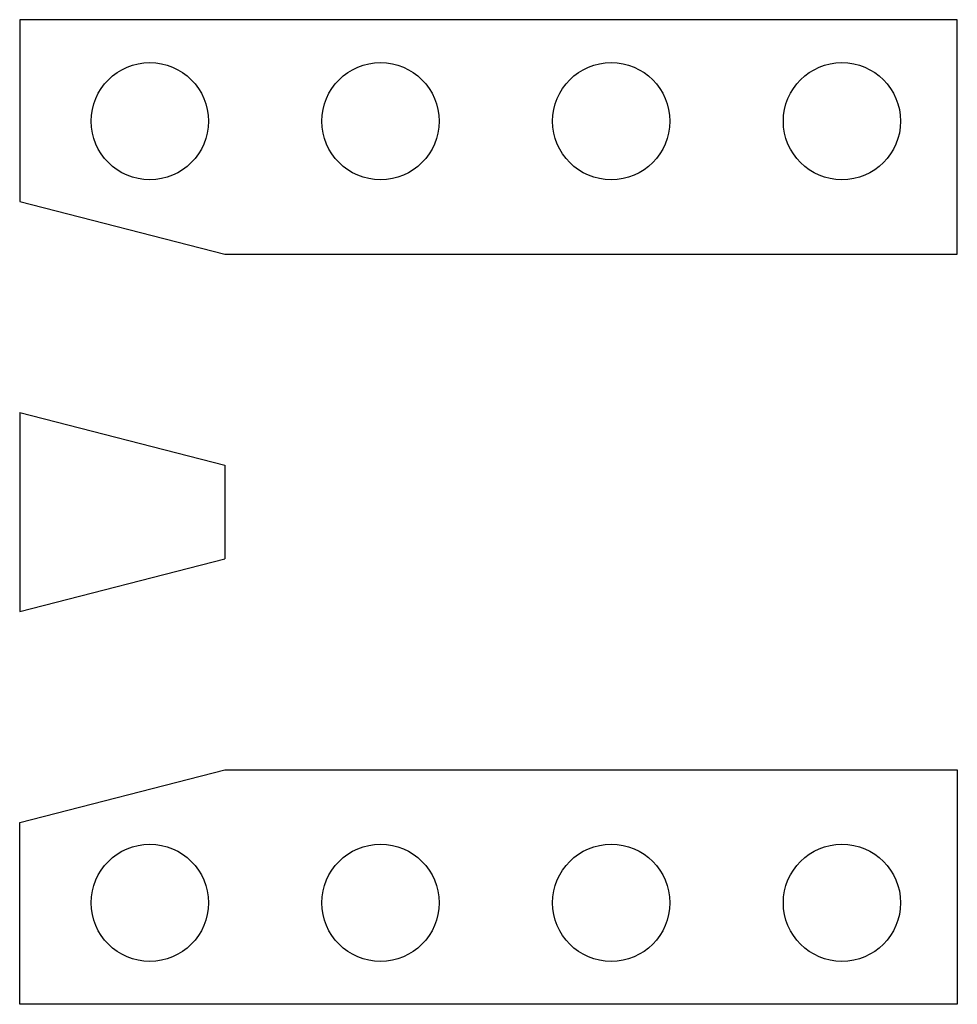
# Model space of a CAD drawing. Header units: millimetres. Extents: x 0 to 2.03, y 0 to 2.13.
import ezdxf

# ---------------------------------------------------------------- set-up
doc = ezdxf.new("R2010")
doc.units = ezdxf.units.MM

msp = doc.modelspace()

# ---------------------------------------------------------------- linework, layer by layer
at = {"color": 7, "linetype": 'Continuous', "lineweight": 25}
for p, q in [((0, 2.1336), (0, 1.7399)), ((2.032, 2.1336), (0, 2.1336)), ((2.032, 1.6256), (2.032, 2.1336)), ((0, 1.7399), (0.4445, 1.6256)), ((0.4445, 1.6256), (2.032, 1.6256)), ((0, 1.2827), (0.4445, 1.1684)), ((0.4445, 1.1684), (0.4445, 0.9652)), ((0, 0.8509), (0.4445, 0.9652)), ((0, 0.3937), (0.4445, 0.508)), ((0.4445, 0.508), (2.032, 0.508)), ((2.032, 0.508), (2.032, 0)), ((0, 0), (0, 0.3937)), ((2.032, 0), (0, 0))]:
    msp.add_line(p, q, dxfattribs=at)
msp.add_line((0, 1.2827), (0, 0.8509))
for centre in [(0.282, 1.9136), (0.782, 1.9136), (1.282, 1.9136), (1.782, 1.9136), (0.282, 0.22), (0.782, 0.22), (1.282, 0.22), (1.782, 0.22)]:
    msp.add_circle(centre, 0.127, dxfattribs=at)

doc.saveas('drawing.dxf')
